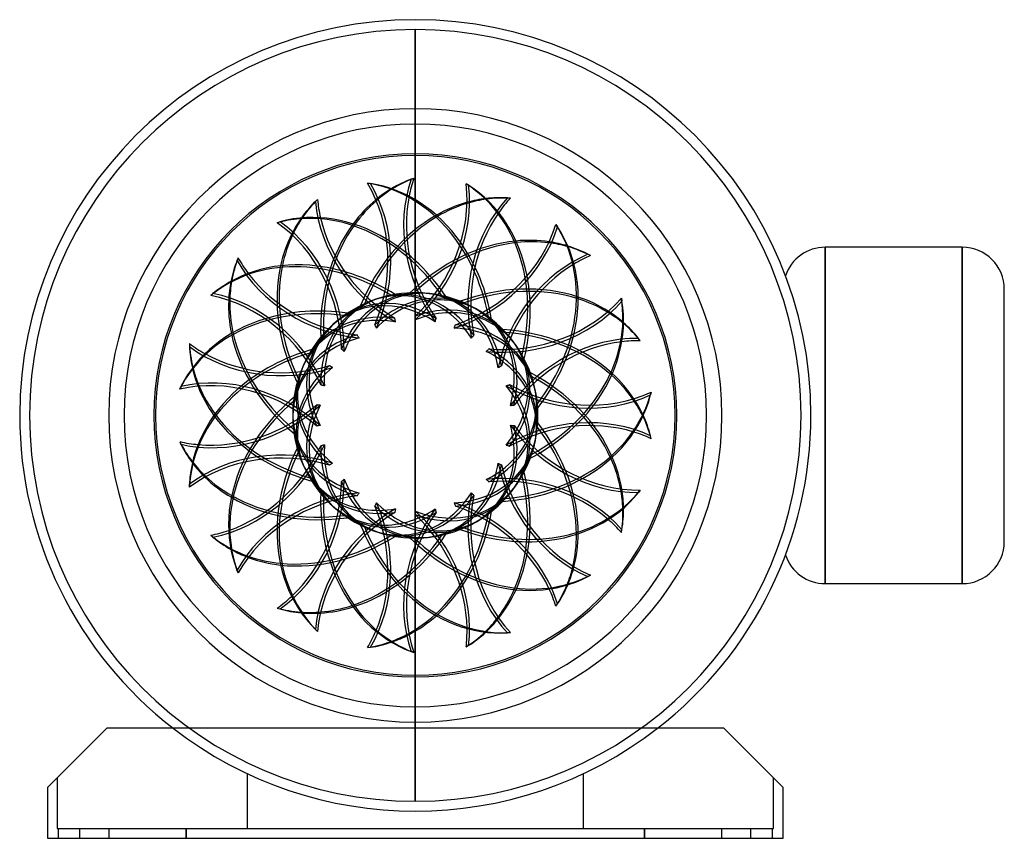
# Model space of a CAD drawing. Header units: millimetres. Extents: x -160 to 238, y -171 to 160.
import ezdxf

# ---------------------------------------------------------------- set-up
doc = ezdxf.new("R2010")
doc.units = ezdxf.units.MM
doc.layers.add('HIDDEN', color=7, linetype='Continuous')
doc.layers.add('THICK', color=7, linetype='Continuous')

msp = doc.modelspace()

# ---------------------------------------------------------------- linework, layer by layer
at = {"layer": 'HIDDEN'}
for p, q in [((0, 105.04), (0, 156)), ((0, 156), (0, 105.04)), ((0, 0), (0, 87.21)), ((0, 87.21), (0, 0)), ((165.8, 68), (165.8, -68)), ((165.8, 68), (165.8, 68)), ((221.2, 68), (221.2, -68)), ((221.2, 68), (221.2, 68)), ((149.7, 56.47), (149.7, 56.47)), ((238.2, 51), (238.2, 51)), ((-8.23, 39.03), (-8.25, 39.26)), ((-8.2, 38.79), (-8.23, 39.03)), ((-8.17, 38.55), (-8.2, 38.79)), ((-8.12, 38.31), (-8.17, 38.55)), ((-8.07, 38.07), (-8.12, 38.31)), ((-8.01, 37.83), (-8.07, 38.07)), ((8.07, 37.81), (8.11, 38.06)), ((8.11, 38.06), (8.16, 38.3)), ((8.16, 38.3), (8.22, 38.54)), ((8.22, 38.54), (8.28, 38.77)), ((8.28, 38.77), (8.36, 39)), ((8.36, 39), (8.43, 39.23)), ((-23.39, 32.3), (-23.51, 32.51)), ((-23.27, 32.1), (-23.39, 32.3)), ((-23.14, 31.89), (-23.27, 32.1)), ((-23, 31.69), (-23.14, 31.89)), ((23.03, 31.67), (23.18, 31.86)), ((23.18, 31.86), (23.34, 32.05)), ((23.34, 32.05), (23.5, 32.23)), ((23.5, 32.23), (23.66, 32.4)), ((-22.85, 31.49), (-23, 31.69)), ((-22.7, 31.3), (-22.85, 31.49)), ((22.75, 31.26), (22.89, 31.47)), ((22.89, 31.47), (23.03, 31.67)), ((-34.51, 20), (-34.7, 20.14)), ((-34.31, 19.86), (-34.51, 20)), ((34.57, 19.89), (34.79, 19.98)), ((-34.11, 19.73), (-34.31, 19.86)), ((-33.9, 19.6), (-34.11, 19.73)), ((-33.69, 19.48), (-33.9, 19.6)), ((-33.47, 19.36), (-33.69, 19.48)), ((33.5, 19.3), (33.71, 19.44)), ((33.71, 19.44), (33.92, 19.56)), ((33.92, 19.56), (34.14, 19.68)), ((34.14, 19.68), (34.35, 19.79)), ((34.35, 19.79), (34.57, 19.89)), ((-39.66, 4.23), (-39.89, 4.29)), ((-39.42, 4.19), (-39.66, 4.23)), ((-39.18, 4.15), (-39.42, 4.19)), ((-38.94, 4.11), (-39.18, 4.15)), ((-38.7, 4.09), (-38.94, 4.11)), ((-38.45, 4.07), (-38.7, 4.09)), ((38.46, 4.01), (38.7, 4.04)), ((38.7, 4.04), (38.95, 4.07)), ((38.95, 4.07), (39.19, 4.09)), ((39.19, 4.09), (39.43, 4.1)), ((39.43, 4.1), (39.67, 4.11)), ((39.67, 4.11), (39.91, 4.1)), ((0, -75.16), (0, 0)), ((0, 0), (0, -75.16)), ((-36.78, -11.92), (-37.02, -12)), ((-37.95, -12.26), (-38.19, -12.31)), ((-37.72, -12.21), (-37.95, -12.26)), ((-37.48, -12.15), (-37.72, -12.21)), ((-37.25, -12.08), (-37.48, -12.15)), ((-37.02, -12), (-37.25, -12.08)), ((36.76, -11.98), (37, -12.05)), ((37, -12.05), (37.24, -12.12)), ((37.24, -12.12), (37.47, -12.2)), ((37.47, -12.2), (37.69, -12.29)), ((37.69, -12.29), (37.91, -12.39)), ((37.91, -12.39), (38.13, -12.49)), ((-29.68, -26.64), (-29.88, -26.78)), ((-29.49, -26.5), (-29.68, -26.64)), ((-29.3, -26.35), (-29.49, -26.5)), ((-29.12, -26.19), (-29.3, -26.35)), ((-28.93, -26.02), (-29.12, -26.19)), ((-28.76, -25.85), (-28.93, -26.02)), ((28.71, -25.9), (28.9, -26.06)), ((28.9, -26.06), (29.09, -26.22)), ((29.09, -26.22), (29.26, -26.39)), ((29.26, -26.39), (29.43, -26.56)), ((29.43, -26.56), (29.6, -26.74)), ((29.6, -26.74), (29.75, -26.92)), ((-15.95, -35.76), (-16.05, -35.98)), ((-15.85, -35.54), (-15.95, -35.76)), ((-15.76, -35.31), (-15.85, -35.54)), ((15.7, -35.34), (15.81, -35.56)), ((15.81, -35.56), (15.91, -35.78)), ((15.91, -35.78), (16, -36.01)), ((-16.28, -36.41), (-16.4, -36.61)), ((-16.16, -36.2), (-16.28, -36.41)), ((-16.05, -35.98), (-16.16, -36.2)), ((-0.04, -39.64), (-0.06, -39.88)), ((-0.03, -39.4), (-0.04, -39.64)), ((-0.03, -38.67), (-0.02, -38.91)), ((-0.02, -39.16), (-0.03, -39.4)), ((-0.02, -38.91), (-0.02, -39.16)), ((16, -36.01), (16.09, -36.23)), ((16.09, -36.23), (16.16, -36.46)), ((16.16, -36.46), (16.23, -36.69)), ((-0.06, -39.88), (-0.09, -40.12)), ((238.2, -51), (238.2, -51)), ((149.7, -56.47), (149.7, -56.47)), ((165.8, -68), (165.8, -68)), ((221.2, -68), (221.2, -68)), ((0, -156), (0, -105.04)), ((0, -105.04), (0, -156)), ((-124.8, -126.48), (-124.8, -126.48)), ((-124.8, -126.48), (-124.8, -126.48)), ((124.8, -126.48), (124.8, -126.48)), ((124.8, -126.48), (124.8, -126.48)), ((-144.8, -146.48), (-144.8, -146.48)), ((-144.8, -146.48), (-144.8, -167)), ((-68, -144.83), (-68, -144.83)), ((-68, -144.83), (-68, -144.83)), ((-68, -144.83), (-68, -167)), ((68, -144.83), (68, -144.83)), ((68, -144.83), (68, -144.83)), ((68, -167), (68, -144.83)), ((144.8, -146.48), (144.8, -146.48)), ((144.8, -167), (144.8, -146.48)), ((-148.8, -150.48), (-148.8, -150.48)), ((148.8, -150.48), (148.8, -150.48)), ((-144.8, -167), (144.8, -167)), ((-144.8, -167), (-144.8, -167)), ((-144.25, -171), (-144.25, -167)), ((-144.25, -171), (-144.25, -167)), ((-144.25, -171), (-144.25, -167)), ((-135.75, -167), (-135.75, -171)), ((-135.75, -167), (-135.75, -171)), ((-135.75, -167), (-135.75, -171)), ((-124, -167), (-124, -171)), ((-124, -167), (-124, -167)), ((-124, -167), (-124, -167)), ((-92.72, -167), (-92.72, -167.57)), ((-92.72, -167.57), (-92.72, -167)), ((-68, -167), (-68, -167)), ((-68, -167), (-68, -167)), ((68, -167), (68, -167)), ((68, -167), (68, -167)), ((92.72, -167.57), (92.72, -167)), ((92.72, -167), (92.72, -167.57)), ((124, -171), (124, -167)), ((124, -167), (124, -167)), ((124, -167), (124, -167)), ((135.75, -171), (135.75, -167)), ((135.75, -171), (135.75, -167)), ((135.75, -171), (135.75, -167)), ((144.25, -167), (144.25, -171)), ((144.25, -167), (144.25, -171)), ((144.25, -167), (144.25, -171)), ((144.8, -167), (144.8, -167)), ((-148.8, -171), (-148.8, -171)), ((-124, -171), (-124, -171)), ((-124, -171), (-124, -171)), ((-92.72, -167.57), (-92.72, -168.14)), ((-92.72, -168.14), (-92.72, -167.57)), ((-92.72, -168.14), (-92.72, -168.71)), ((-92.72, -168.71), (-92.72, -168.14)), ((-92.72, -168.71), (-92.72, -169.29)), ((-92.72, -169.29), (-92.72, -168.71)), ((-92.72, -169.29), (-92.72, -169.86)), ((-92.72, -169.86), (-92.72, -169.29)), ((-92.72, -169.86), (-92.72, -170.43)), ((-92.72, -170.43), (-92.72, -169.86)), ((-92.72, -170.43), (-92.72, -171)), ((-92.72, -171), (-92.72, -170.43)), ((92.72, -168.14), (92.72, -167.57)), ((92.72, -167.57), (92.72, -168.14)), ((92.72, -168.71), (92.72, -168.14)), ((92.72, -168.14), (92.72, -168.71)), ((92.72, -169.29), (92.72, -168.71)), ((92.72, -168.71), (92.72, -169.29)), ((92.72, -169.86), (92.72, -169.29)), ((92.72, -169.29), (92.72, -169.86)), ((92.72, -170.43), (92.72, -169.86)), ((92.72, -169.86), (92.72, -170.43)), ((92.72, -171), (92.72, -170.43)), ((92.72, -170.43), (92.72, -171)), ((124, -171), (124, -171)), ((124, -171), (124, -171)), ((148.8, -171), (148.8, -171))]:
    msp.add_line(p, q, dxfattribs=at)
for radius, start, end in [(156, 0, 180), (105.76, 90, 270), (105.76, 270, 90), (49.6, 84.2252, 103.8524), (49.6, 60.2252, 79.8524), (49.6, 108.2252, 127.8524), (49.6, 36.2252, 55.8524), (49.6, 132.2252, 151.8524), (49.6, 12.2252, 31.8524), (49.6, 156.2252, 175.8524), (49.6, 0, 7.8524), (156, 180, 0), (0.001, 180, 0), (0.001, 0, 180), (49.6, 348.2252, 0), (49.6, 180.2252, 199.8525), (49.6, 324.2252, 343.8524), (49.6, 204.2252, 223.8525), (49.6, 300.2252, 319.8524), (49.6, 228.2252, 247.8524), (49.6, 252.2252, 271.8524), (49.6, 276.2252, 295.8524), (160, 232.2322, 307.7677)]:
    msp.add_arc((0, 0), radius, start, end, dxfattribs=at)
for centre, major_axis, ratio, start_param, end_param in [((-29.32, 20.18), (7.78, 73.99), 0.809017, -1.217879, -0.037098), ((23.37, 25.47), (-22.99, 70.76), 0.809017, 0.182614, 0.309043), ((40.5, 70.15), (16.86, -51.89), 0.809017, -2.31976, -1.181021), ((-18.58, 30.36), (37.2, 64.43), 0.809017, -1.217879, -0.037098), ((24.49, 25.83), (22.99, -70.76), 0.809017, -2.943854, -2.812663), ((41.61, 70.51), (-16.86, 51.89), 0.809017, 0.96933, 1.936302), ((65.53, 47.61), (-5.7, -54.26), 0.809017, -2.31976, -1.181021), ((31.71, 13.76), (7.78, 73.99), 0.809017, 0.182614, 0.309043), ((-34.99, 6.5), (-22.99, 70.76), 0.809017, -1.217879, -0.037098), ((8.46, 80.55), (36.51, -40.55), 0.809017, -2.31976, -1.181021), ((32.88, 13.64), (-7.78, -73.99), 0.809017, -2.943854, -2.812663), ((10.99, 32.77), (-49.78, 55.29), 0.809017, 0.182614, 0.309043), ((11.86, 33.56), (49.78, -55.29), 0.809017, -2.943854, -2.812663), ((9.34, 81.34), (-36.51, 40.55), 0.809017, 0.96933, 1.936302), ((31.71, 13.76), (7.78, 73.99), 0.809017, 0.523599, 1.230431), ((32.88, 13.64), (-7.78, -73.99), 0.809017, -2.606681, -1.923714), ((66.7, 47.49), (5.7, 54.26), 0.809017, 0.96933, 1.936302), ((23.37, 25.47), (-22.99, 70.76), 0.809017, 0.523599, 1.230431), ((24.49, 25.83), (22.99, -70.76), 0.809017, -2.606681, -1.923714), ((-4.63, 35.29), (60.19, 43.73), 0.809017, -1.217879, -0.037098), ((-33.88, 6.87), (22.99, -70.76), 0.809017, 1.911162, 2.391197), ((34.56, -0.33), (37.2, 64.43), 0.809017, 0.523599, 1.230431), ((35.58, -0.91), (-37.2, -64.43), 0.809017, -2.606681, -1.923714), ((-28.15, 20.05), (-7.78, -73.99), 0.809017, 1.911162, 2.391197), ((35.58, -0.91), (-37.2, -64.43), 0.809017, -2.943854, -2.812663), ((34.56, -0.33), (37.2, 64.43), 0.809017, 0.182614, 0.309043), ((-34.61, -8.29), (-49.78, 55.29), 0.809017, -1.217879, -0.037098), ((79.23, 16.84), (-27.28, -47.25), 0.809017, -2.31976, -1.181021), ((-25.03, 77.03), (49.84, -22.19), 0.809017, -2.31976, -1.181021), ((10.99, 32.77), (-49.78, 55.29), 0.809017, 0.523599, 1.230431), ((11.86, 33.56), (49.78, -55.29), 0.809017, -2.606681, -1.923714), ((-33.74, -7.5), (49.78, -55.29), 0.809017, 1.911162, 2.391197), ((80.24, 16.26), (27.28, 47.25), 0.809017, 0.96933, 1.936302), ((-24.55, 78.11), (-49.84, 22.19), 0.809017, 0.96933, 1.936302), ((-17.56, 29.77), (-37.2, -64.43), 0.809017, 1.911162, 2.391197), ((-3.29, 34.41), (-67.97, 30.26), 0.809017, 0.182614, 0.309043), ((-2.81, 35.48), (67.97, -30.26), 0.809017, -2.943854, -2.812663), ((-8.04, 0.85), (4.98, 47.39), 0.809017, -0.79217, 0.408491), ((-6.87, 0.72), (-5.04, -47.92), 0.809017, 2.374724, 3.483952), ((31.44, -14.36), (60.19, 43.73), 0.809017, 0.523599, 1.230431), ((-6.57, -2.13), (14.89, -45.83), 0.809017, 2.374724, 3.483952), ((6.01, 5.41), (31.89, -35.41), 0.809017, 2.733102, 3.326137), ((6.57, 2.13), (-14.89, 45.83), 0.809017, -0.34236, 0.766868), ((6.87, -0.72), (5.04, 47.92), 0.809017, -0.34236, 0.766868), ((0, 0), (33.19, -36.86), 1, 2.650325, 2.726644), ((7.69, 2.5), (14.73, -45.32), 0.809017, 2.733102, 3.326137), ((-7, 4.04), (23.83, 41.27), 0.809017, -0.79217, 0.408491), ((0, 0), (47.17, 15.33), 1, 1.079529, 1.155848), ((-5.98, 3.45), (-24.09, -41.73), 0.809017, 2.374724, 3.483952), ((32.13, -15.31), (-60.19, -43.73), 0.809017, -2.606681, -1.923714), ((-28.25, -21.65), (-67.97, 30.26), 0.809017, -1.217879, -0.037098), ((5.13, 4.62), (-32.24, 35.81), 0.809017, -0.34236, 0.766868), ((-7.69, -2.5), (-14.73, 45.32), 0.809017, -0.79217, 0.408491), ((5.98, -3.45), (24.09, 41.73), 0.809017, -0.34236, 0.766868), ((8.04, -0.85), (-4.98, -47.39), 0.809017, 2.733102, 3.326137), ((-4.75, 6.54), (38.55, 28.01), 0.809017, -0.79217, 0.408491), ((10.13, 34.12), (72.77, 15.47), 0.809017, -1.217879, -0.037098), ((-27.77, -20.58), (67.97, -30.26), 0.809017, 1.911162, 2.391197), ((-6.01, -5.41), (-31.89, 35.41), 0.809017, -0.79217, 0.408491), ((-5.13, -4.62), (32.24, -35.81), 0.809017, 2.374724, 3.483952), ((7, -4.04), (-23.83, -41.27), 0.809017, 2.733102, 3.326137), ((0, 0), (49.33, -5.18), 1, 1.079529, 1.155848), ((-4.06, 5.59), (-38.98, -28.32), 0.809017, 2.374724, 3.483952), ((32.13, -15.31), (-60.19, -43.73), 0.809017, -2.943854, -2.812663), ((31.44, -14.36), (60.19, 43.73), 0.809017, 0.182614, 0.309043), ((2.81, 6.31), (-44.02, 19.6), 0.809017, -0.34236, 0.766868), ((3.29, 7.39), (43.54, -19.38), 0.809017, 2.733102, 3.326137), ((0, 0), (20.17, 45.31), 1, 1.079529, 1.155848), ((4.06, -5.59), (38.98, 28.32), 0.809017, -0.34236, 0.766868), ((-3.29, 34.41), (-67.97, 30.26), 0.809017, 0.523599, 1.230431), ((-2.81, 35.48), (67.97, -30.26), 0.809017, -2.606681, -1.923714), ((-2.81, -6.31), (44.02, -19.6), 0.809017, 2.374724, 3.483952), ((22.89, -25.9), (72.77, 15.47), 0.809017, 0.523599, 1.230431), ((23.13, -27.05), (-72.77, -15.47), 0.809017, -2.606681, -1.923714), ((-1.68, 7.91), (46.61, 9.91), 0.809017, -0.461142, 0.408491), ((-3.94, 34.34), (-60.19, -43.73), 0.809017, 1.911162, 2.391197), ((-3.29, -7.39), (-43.54, 19.38), 0.809017, -0.79217, 0.408491), ((79.23, -16.84), (-44.14, -32.07), 0.809017, -2.31976, -1.181021), ((79.92, -17.79), (44.14, 32.07), 0.809017, 0.96933, 1.936302), ((0, 0), (42.95, -24.8), 1, 1.079529, 1.155848), ((-1.44, 6.76), (-47.13, -10.02), 0.809017, 2.712422, 3.483952), ((-54.2, 60.19), (54.56, 0), 0.809017, -2.31976, -1.181021), ((-17, -31.27), (-74.4, 0), 0.809017, -1.217879, -0.037098), ((-54.2, 61.37), (-54.56, 0), 0.809017, 0.96933, 1.936302), ((-17, -30.1), (74.4, 0), 0.809017, 1.911162, 2.391197), ((1.44, -6.76), (47.13, 10.02), 0.809017, -0.084684, 0.766868), ((4.75, -6.54), (-38.55, -28.01), 0.809017, 2.733102, 3.326137), ((0, -6.91), (48.19, 0), 0.809017, 2.374724, 3.483952), ((0, 6.91), (-48.19, 0), 0.809017, -0.34236, 0.766868), ((0, 8.08), (47.66, 0), 0.809017, 2.733102, 3.326137), ((0, 0), (-49.6, 0), 1, -0.491267, -0.414949), ((-17, 30.1), (-74.4, 0), 0.809017, 0.182614, 0.309043), ((-17, 31.27), (74.4, 0), 0.809017, -2.943854, -2.812663), ((0, -8.08), (-47.66, 0), 0.809017, -0.79217, 0.408491), ((10.37, -32.97), (72.77, -15.47), 0.809017, 0.523599, 1.230431), ((-1.44, -6.76), (47.13, -10.02), 0.809017, 0.429171, 0.766868), ((10.13, -34.12), (-72.77, 15.47), 0.809017, -2.606681, -1.923714), ((1.68, 7.91), (46.61, -9.91), 0.809017, 0.052713, 0.408491), ((23.13, 27.05), (72.77, -15.47), 0.809017, -1.217879, -0.037098), ((1.68, -7.91), (-46.61, -9.91), 0.809017, 3.088879, 3.326137), ((0, 0), (29.15, -40.13), 1, 1.079529, 1.155848), ((1.44, 6.76), (-47.13, 10.02), 0.809017, -3.056908, -2.799233), ((-74, 32.94), (49.84, 22.19), 0.809017, -2.31976, -1.181021), ((-74.47, 34.02), (-49.84, -22.19), 0.809017, 0.96933, 1.936302), ((-2.81, -35.48), (-67.97, -30.26), 0.809017, -1.217879, -0.037098), ((-3.29, -34.41), (67.97, 30.26), 0.809017, 1.911162, 2.391197), ((2.81, -6.31), (44.02, 19.6), 0.809017, 2.374724, 3.483952), ((3.29, -7.39), (-43.54, -19.38), 0.809017, -0.79217, 0.408491), ((10.37, 32.97), (-72.77, -15.47), 0.809017, 1.911162, 2.391197), ((23.13, -27.05), (-72.77, -15.47), 0.809017, -2.943854, -2.812663), ((22.89, -25.9), (72.77, 15.47), 0.809017, 0.182614, 0.309043), ((-17, 30.1), (-74.4, 0), 0.809017, 0.523599, 1.230431), ((-17, 31.27), (74.4, 0), 0.809017, -2.606681, -1.923714), ((-3.29, 7.39), (43.54, 19.38), 0.809017, 2.733102, 3.326137), ((0, 0), (20.17, -45.31), 1, -2.062064, -1.989675), ((0, 0), (0, -0.001), 1, 1.570796, 4.712389), ((1.44, 6.76), (-47.13, 10.02), 0.809017, 2.374724, 3.226277), ((-1.68, 7.91), (46.61, 9.91), 0.809017, -0.79217, -0.461142), ((-1.44, 6.76), (-47.13, -10.02), 0.809017, 2.374724, 2.712422), ((-1.44, -6.76), (47.13, -10.02), 0.809017, -0.34236, 0.429171), ((1.68, -7.91), (-46.61, -9.91), 0.809017, 2.733102, 3.088879), ((0, 0), (20.17, -45.31), 1, -1.989675, -1.985745), ((-2.81, 6.31), (-44.02, -19.6), 0.809017, -0.34236, 0.766868), ((0, 0), (0, 0.001), 1, 1.570796, 4.712389), ((1.68, 7.91), (46.61, -9.91), 0.809017, -0.79217, 0.052713), ((65.53, -47.61), (-53.37, -11.34), 0.809017, -2.31976, -1.181021), ((65.77, -48.76), (53.37, 11.34), 0.809017, 0.96933, 1.936302), ((1.44, -6.76), (47.13, 10.02), 0.809017, -0.34236, -0.084684), ((-3.94, -34.34), (60.19, -43.73), 0.809017, 0.523599, 1.230431), ((4.75, 6.54), (38.55, -28.01), 0.809017, -0.79217, 0.408491), ((-4.06, -5.59), (38.98, -28.32), 0.809017, -0.34236, 0.766868), ((-4.63, -35.29), (-60.19, 43.73), 0.809017, -2.606681, -1.923714), ((-81, 0), (36.51, 40.55), 0.809017, -2.31976, -1.181021), ((6.01, -5.41), (-31.89, -35.41), 0.809017, -0.79217, 0.408491), ((4.06, 5.59), (-38.98, 28.32), 0.809017, 2.374724, 3.483952), ((-1.68, -7.91), (-46.61, 9.91), 0.809017, 2.733102, 3.326137), ((0, 0), (10.31, -48.52), 1, 1.079529, 1.155848), ((-81.87, 0.78), (-36.51, -40.55), 0.809017, 0.96933, 1.936302), ((11.86, -33.56), (-49.78, -55.29), 0.809017, -1.217879, -0.037098), ((10.99, -32.77), (49.78, 55.29), 0.809017, 1.911162, 2.391197), ((5.13, -4.62), (32.24, 35.81), 0.809017, 2.374724, 3.483952), ((-27.77, 20.58), (-67.97, -30.26), 0.809017, 0.182614, 0.309043), ((-28.25, 21.65), (67.97, 30.26), 0.809017, -2.943854, -2.812663), ((-6.01, 5.41), (31.89, 35.41), 0.809017, 2.733102, 3.326137), ((0, 0), (-33.19, -36.86), 1, -0.491267, -0.414949), ((-5.13, 4.62), (-32.24, -35.81), 0.809017, -0.34236, 0.766868), ((-5.98, -3.45), (24.09, -41.73), 0.809017, -0.34236, 0.766868), ((40.5, -70.14), (-53.37, 11.34), 0.809017, -2.31976, -1.181021), ((-17.56, -29.77), (37.2, -64.43), 0.809017, 0.523599, 1.230431), ((-73.99, -32.95), (16.86, 51.89), 0.809017, -2.31976, -1.181021), ((-75.11, -32.58), (-16.86, -51.89), 0.809017, 0.96933, 1.936302), ((6.57, -2.13), (14.89, 45.83), 0.809017, 2.374724, 3.483952), ((7.69, -2.5), (-14.73, -45.32), 0.809017, -0.79217, 0.408491), ((7, 4.04), (23.83, -41.27), 0.809017, -0.79217, 0.408491), ((40.26, -71.29), (53.37, -11.34), 0.809017, 0.96933, 1.936302), ((22.89, 25.9), (-72.77, 15.47), 0.809017, 1.911162, 2.391197), ((-18.58, -30.36), (-37.2, 64.43), 0.809017, -2.606681, -1.923714), ((23.37, -25.47), (22.99, 70.76), 0.809017, 1.911162, 2.391197), ((5.98, 3.45), (-24.09, 41.73), 0.809017, 2.374724, 3.483952), ((32.13, 15.31), (60.19, -43.73), 0.809017, -1.217879, -0.037098), ((-4.75, -6.54), (-38.55, 28.01), 0.809017, 2.733102, 3.326137), ((0, 0), (10.31, 48.52), 1, -2.062064, -1.985745), ((10.13, -34.12), (-72.77, 15.47), 0.809017, -2.943854, -2.812663), ((10.37, -32.97), (72.77, -15.47), 0.809017, 0.182614, 0.309043), ((-27.77, 20.58), (-67.97, -30.26), 0.809017, 0.523599, 1.230431), ((-28.25, 21.65), (67.97, 30.26), 0.809017, -2.606681, -1.923714), ((24.49, -25.83), (-22.99, -70.76), 0.809017, -1.217879, -0.037098), ((-7.69, 2.5), (14.73, 45.32), 0.809017, 2.733102, 3.326137), ((0, 0), (47.17, -15.33), 1, -2.062064, -1.985745), ((-54.2, -60.19), (-5.7, 54.26), 0.809017, -2.31976, -1.181021), ((8.04, 0.85), (4.98, -47.39), 0.809017, -0.79217, 0.408491), ((-6.87, -0.72), (5.04, -47.92), 0.809017, -0.34236, 0.766868), ((8.47, -80.55), (-44.14, 32.07), 0.809017, -2.31976, -1.181021), ((-6.57, 2.13), (-14.89, -45.83), 0.809017, -0.34236, 0.766868), ((6.87, 0.72), (-5.04, 47.92), 0.809017, 2.374724, 3.483952), ((-55.36, -60.32), (5.7, -54.26), 0.809017, 0.96933, 1.936302), ((-25.03, -77.03), (-27.28, 47.25), 0.809017, -2.31976, -1.181021), ((-28.15, -20.05), (7.78, -73.99), 0.809017, 0.523599, 1.230431), ((7.78, -81.5), (44.14, -32.07), 0.809017, 0.96933, 1.936302), ((-26.04, -77.62), (27.28, -47.25), 0.809017, 0.96933, 1.936302), ((-7, -4.04), (-23.83, 41.27), 0.809017, 2.733102, 3.326137), ((-29.32, -20.18), (-7.78, 73.99), 0.809017, -2.606681, -1.923714), ((0, 0), (29.15, 40.13), 1, -2.062064, -1.985745), ((31.71, -13.76), (-7.78, 73.99), 0.809017, 1.911162, 2.391197), ((32.88, -13.64), (7.78, -73.99), 0.809017, -1.217879, -0.037098), ((-8.04, -0.85), (-4.98, 47.39), 0.809017, 2.733102, 3.326137), ((0, 0), (49.33, 5.18), 1, -2.062064, -1.985745), ((31.44, 14.36), (-60.19, 43.73), 0.809017, 1.911162, 2.391197), ((-34.61, 8.29), (49.78, 55.29), 0.809017, -2.606681, -1.923714), ((-33.74, 7.5), (-49.78, -55.29), 0.809017, 0.523599, 1.230431), ((-34.99, -6.5), (22.99, 70.76), 0.809017, -2.606681, -1.923714), ((-33.88, -6.87), (-22.99, -70.76), 0.809017, 0.523599, 1.230431), ((34.56, 0.33), (-37.2, 64.43), 0.809017, 1.911162, 2.391197), ((35.58, 0.91), (37.2, -64.43), 0.809017, -1.217879, -0.037098), ((0, 0), (42.95, 24.8), 1, -2.062064, -1.985745), ((-34.61, 8.29), (49.78, 55.29), 0.809017, -2.943854, -2.812663), ((-33.74, 7.5), (-49.78, -55.29), 0.809017, 0.182614, 0.309043), ((-4.63, -35.29), (-60.19, 43.73), 0.809017, -2.943854, -2.812663), ((-3.94, -34.34), (60.19, -43.73), 0.809017, 0.182614, 0.309043), ((-34.99, -6.5), (22.99, 70.76), 0.809017, -2.943854, -2.812663), ((-33.88, -6.87), (-22.99, -70.76), 0.809017, 0.182614, 0.309043), ((-18.58, -30.36), (-37.2, 64.43), 0.809017, -2.943854, -2.812663), ((-17.56, -29.77), (37.2, -64.43), 0.809017, 0.182614, 0.309043), ((-29.32, -20.18), (-7.78, 73.99), 0.809017, -2.943854, -2.812663), ((-28.15, -20.05), (7.78, -73.99), 0.809017, 0.182614, 0.309043)]:
    msp.add_ellipse(centre, major_axis=major_axis, ratio=ratio, start_param=start_param, end_param=end_param, dxfattribs=at)
at = {"layer": 'THICK'}
for p, q in [((0, 87.21), (0, 105.04)), ((0, 105.04), (0, 87.21)), ((-0.61, 95.85), (-1.73, 95.49)), ((-19.33, 93.88), (-18.16, 93.76)), ((20.53, 93.63), (21.54, 93.04)), ((38.43, 87.81), (37.26, 87.94)), ((-39.54, 87.32), (-40.42, 86.53)), ((-55.85, 77.9), (-54.73, 78.27)), ((56.83, 77.19), (57.53, 76.24)), ((165.8, -68), (165.8, 68)), ((221.2, 68), (165.8, 68)), ((221.2, -68), (221.2, 68)), ((70.82, 64.59), (69.8, 65.18)), ((-71.64, 63.68), (-72.12, 62.61)), ((-82.7, 48.45), (-81.83, 49.24)), ((238.2, -51), (238.2, 51)), ((83.32, 47.4), (83.56, 46.25)), ((-0.06, 39.88), (-0.09, 40.12)), ((-0.04, 39.64), (-0.06, 39.88)), ((-16.28, 36.41), (-16.4, 36.61)), ((-16.16, 36.2), (-16.28, 36.41)), ((-16.05, 35.98), (-16.16, 36.2)), ((-15.95, 35.76), (-16.05, 35.98)), ((-0.03, 39.4), (-0.04, 39.64)), ((-0.02, 39.16), (-0.03, 39.4)), ((-0.03, 38.67), (-0.02, 38.91)), ((-0.02, 38.91), (-0.02, 39.16)), ((15.91, 35.78), (16, 36.01)), ((16, 36.01), (16.09, 36.23)), ((16.09, 36.23), (16.16, 36.46)), ((16.16, 36.46), (16.23, 36.69)), ((-15.85, 35.54), (-15.95, 35.76)), ((-15.76, 35.31), (-15.85, 35.54)), ((15.7, 35.34), (15.81, 35.56)), ((15.81, 35.56), (15.91, 35.78)), ((-91.35, 29.04), (-91.35, 27.86)), ((90.97, 30.2), (90.28, 31.15)), ((-29.68, 26.64), (-29.88, 26.78)), ((-29.49, 26.5), (-29.68, 26.64)), ((-29.3, 26.35), (-29.49, 26.5)), ((-29.12, 26.19), (-29.3, 26.35)), ((-28.93, 26.02), (-29.12, 26.19)), ((-28.76, 25.85), (-28.93, 26.02)), ((28.71, 25.9), (28.9, 26.06)), ((28.9, 26.06), (29.09, 26.22)), ((29.09, 26.22), (29.26, 26.39)), ((29.26, 26.39), (29.43, 26.56)), ((29.43, 26.56), (29.6, 26.74)), ((29.6, 26.74), (29.75, 26.92)), ((-37.95, 12.26), (-38.19, 12.31)), ((-37.72, 12.21), (-37.95, 12.26)), ((-37.48, 12.15), (-37.72, 12.21)), ((-37.25, 12.08), (-37.48, 12.15)), ((-37.02, 12), (-37.25, 12.08)), ((-36.78, 11.92), (-37.02, 12)), ((36.76, 11.98), (37, 12.05)), ((37, 12.05), (37.24, 12.12)), ((37.24, 12.12), (37.47, 12.2)), ((37.47, 12.2), (37.69, 12.29)), ((37.69, 12.29), (37.91, 12.39)), ((37.91, 12.39), (38.13, 12.49)), ((-95.26, 10.63), (-94.78, 11.7)), ((95.39, 9.41), (95.15, 8.26)), ((-39.66, -4.23), (-39.89, -4.29)), ((-39.42, -4.19), (-39.66, -4.23)), ((-39.18, -4.15), (-39.42, -4.19)), ((-38.94, -4.11), (-39.18, -4.15)), ((-38.7, -4.09), (-38.94, -4.11)), ((-38.45, -4.07), (-38.7, -4.09)), ((38.46, -4.01), (38.7, -4.04)), ((38.7, -4.04), (38.95, -4.07)), ((38.95, -4.07), (39.19, -4.09)), ((39.19, -4.09), (39.43, -4.1)), ((39.43, -4.1), (39.67, -4.11)), ((39.67, -4.11), (39.91, -4.1)), ((-95.26, -10.63), (-94.78, -11.7)), ((95.39, -9.41), (95.15, -8.26)), ((-34.31, -19.86), (-34.51, -20)), ((-34.11, -19.73), (-34.31, -19.86)), ((-33.9, -19.6), (-34.11, -19.73)), ((-33.69, -19.48), (-33.9, -19.6)), ((-33.47, -19.36), (-33.69, -19.48)), ((33.5, -19.3), (33.71, -19.44)), ((33.71, -19.44), (33.92, -19.56)), ((33.92, -19.56), (34.14, -19.68)), ((34.14, -19.68), (34.35, -19.79)), ((34.35, -19.79), (34.57, -19.89)), ((34.57, -19.89), (34.79, -19.98)), ((-34.51, -20), (-34.7, -20.14)), ((-91.35, -29.04), (-91.35, -27.86)), ((-23, -31.69), (-23.14, -31.89)), ((-22.85, -31.49), (-23, -31.69)), ((-22.7, -31.3), (-22.85, -31.49)), ((22.75, -31.26), (22.89, -31.47)), ((22.89, -31.47), (23.03, -31.67)), ((23.03, -31.67), (23.18, -31.86)), ((90.97, -30.2), (90.28, -31.15)), ((-23.39, -32.3), (-23.51, -32.51)), ((-23.27, -32.1), (-23.39, -32.3)), ((-23.14, -31.89), (-23.27, -32.1)), ((23.18, -31.86), (23.34, -32.05)), ((23.34, -32.05), (23.5, -32.23)), ((23.5, -32.23), (23.66, -32.4)), ((-8.23, -39.03), (-8.25, -39.26)), ((-8.2, -38.79), (-8.23, -39.03)), ((-8.17, -38.55), (-8.2, -38.79)), ((-8.12, -38.31), (-8.17, -38.55)), ((-8.07, -38.07), (-8.12, -38.31)), ((-8.01, -37.83), (-8.07, -38.07)), ((8.07, -37.81), (8.11, -38.06)), ((8.11, -38.06), (8.16, -38.3)), ((8.16, -38.3), (8.22, -38.54)), ((8.22, -38.54), (8.28, -38.77)), ((8.28, -38.77), (8.36, -39)), ((8.36, -39), (8.43, -39.23)), ((83.32, -47.4), (83.56, -46.25)), ((-82.7, -48.45), (-81.83, -49.24)), ((-71.64, -63.68), (-72.12, -62.61)), ((70.82, -64.59), (69.8, -65.18)), ((165.8, -68), (221.2, -68)), ((0, -105.04), (0, -75.16)), ((0, -75.16), (0, -105.04)), ((-55.85, -77.9), (-54.73, -78.27)), ((56.83, -77.19), (57.53, -76.24)), ((-39.54, -87.32), (-40.42, -86.53)), ((38.43, -87.81), (37.26, -87.94)), ((-19.33, -93.88), (-18.16, -93.76)), ((-0.61, -95.85), (-1.73, -95.49)), ((20.53, -93.63), (21.54, -93.04)), ((-124.8, -126.48), (-148.8, -150.48)), ((124.8, -126.48), (-124.8, -126.48)), ((148.8, -150.48), (124.8, -126.48)), ((-148.8, -150.48), (-148.8, -171)), ((148.8, -171), (148.8, -150.48)), ((-148.8, -171), (148.8, -171))]:
    msp.add_line(p, q, dxfattribs=at)
for radius, start, end in [(160, 0, 180), (124, 0, 180), (117.8, 90, 270), (117.8, 270, 90), (105.04, 90, 270), (105.04, 270, 90), (124, 180, 0), (160, 307.7677, 0), (160, 180, 232.2322)]:
    msp.add_arc((0, 0), radius, start, end, dxfattribs=at)
for centre, major_axis, ratio, start_param, end_param in [((24.49, 25.83), (22.99, -70.76), 0.809017, -3.104494, -2.943854), ((41.61, 70.51), (-16.86, 51.89), 0.809017, 0.821833, 0.96933), ((-55.36, 60.32), (-5.7, -54.26), 0.809017, 1.205291, 2.31976), ((-54.2, 60.19), (5.7, 54.26), 0.809017, -1.960571, -0.821833), ((-28.15, 20.05), (-7.78, -73.99), 0.809017, 2.391197, 3.104494), ((23.37, 25.47), (-22.99, 70.76), 0.809017, 0.037098, 0.182614), ((-26.04, 77.62), (-27.28, -47.25), 0.809017, 1.205291, 2.31976), ((-25.03, 77.03), (27.28, 47.25), 0.809017, -1.960571, -0.821833), ((-17.56, 29.77), (-37.2, -64.43), 0.809017, 2.391197, 3.104494), ((31.71, 13.76), (7.78, 73.99), 0.809017, 0.037098, 0.182614), ((32.88, 13.64), (-7.78, -73.99), 0.809017, -3.104494, -2.943854), ((66.7, 47.49), (5.7, 54.26), 0.809017, 0.821833, 0.96933), ((10.99, 32.77), (-49.78, 55.29), 0.809017, 0.037098, 0.182614), ((11.86, 33.56), (49.78, -55.29), 0.809017, -3.104494, -2.943854), ((9.34, 81.34), (-36.51, 40.55), 0.809017, 0.821833, 0.96933), ((23.37, 25.47), (-22.99, 70.76), 0.809017, 0.309043, 0.523599), ((24.49, 25.83), (22.99, -70.76), 0.809017, -2.812663, -2.606681), ((31.71, 13.76), (7.78, 73.99), 0.809017, 0.309043, 0.523599), ((32.88, 13.64), (-7.78, -73.99), 0.809017, -2.812663, -2.606681), ((-33.88, 6.87), (22.99, -70.76), 0.809017, 2.391197, 3.104494), ((-75.11, 32.58), (16.86, -51.89), 0.809017, 1.205291, 2.31976), ((-73.99, 32.95), (-16.86, 51.89), 0.809017, -1.960571, -0.821833), ((8.47, 80.55), (44.14, 32.07), 0.809017, -1.960571, -0.821833), ((7.78, 81.5), (-44.14, -32.07), 0.809017, 1.205291, 2.31976), ((-3.94, 34.34), (-60.19, -43.73), 0.809017, 2.391197, 3.104494), ((10.99, 32.77), (-49.78, 55.29), 0.809017, 0.309043, 0.523599), ((11.86, 33.56), (49.78, -55.29), 0.809017, -2.812663, -2.606681), ((34.56, -0.33), (37.2, 64.43), 0.809017, 0.309043, 0.523599), ((35.58, -0.91), (-37.2, -64.43), 0.809017, -2.812663, -2.606681), ((34.56, -0.33), (37.2, 64.43), 0.809017, 0.037098, 0.182614), ((35.58, -0.91), (-37.2, -64.43), 0.809017, -3.104494, -2.943854), ((165.8, 51), (0, 17), 1, 0, 1.243252), ((221.2, 51), (0, 17), 1, -1.570796, 0), ((80.24, 16.26), (27.28, 47.25), 0.809017, 0.821833, 0.96933), ((-33.74, -7.5), (49.78, -55.29), 0.809017, 2.391197, 3.104494), ((-3.29, 34.41), (-67.97, 30.26), 0.809017, 0.037098, 0.182614), ((-2.81, 35.48), (67.97, -30.26), 0.809017, -3.104494, -2.943854), ((-24.55, 78.11), (-49.84, 22.19), 0.809017, 0.821833, 0.96933), ((-81.87, -0.78), (36.51, -40.55), 0.809017, 1.205291, 2.31976), ((-81, 0), (-36.51, 40.55), 0.809017, -1.960571, -0.821833), ((31.44, -14.36), (60.19, 43.73), 0.809017, 0.309043, 0.523599), ((-3.29, 34.41), (-67.97, 30.26), 0.809017, 0.309043, 0.523599), ((-2.81, 35.48), (67.97, -30.26), 0.809017, -2.812663, -2.606681), ((7.69, 2.5), (14.73, -45.32), 0.809017, -2.957048, -2.349423), ((8.04, -0.85), (-4.98, -47.39), 0.809017, -2.957048, -2.349423), ((40.5, 70.14), (53.37, 11.34), 0.809017, -1.960571, -0.821833), ((40.26, 71.29), (-53.37, -11.34), 0.809017, 1.205291, 2.31976), ((32.13, -15.31), (-60.19, -43.73), 0.809017, -2.812663, -2.606681), ((10.37, 32.97), (-72.77, -15.47), 0.809017, 2.391197, 3.104494), ((7, -4.04), (-23.83, -41.27), 0.809017, -2.957048, -2.349423), ((-27.77, -20.58), (67.97, -30.26), 0.809017, 2.391197, 3.104494), ((32.13, -15.31), (-60.19, -43.73), 0.809017, -3.104494, -2.943854), ((31.44, -14.36), (60.19, 43.73), 0.809017, 0.037098, 0.182614), ((6.01, 5.41), (31.89, -35.41), 0.809017, -2.957048, -2.349423), ((4.75, -6.54), (-38.55, -28.01), 0.809017, -2.957048, -2.349423), ((-17, 31.27), (74.4, 0), 0.809017, -3.104494, -2.943854), ((-54.2, 61.37), (-54.56, 0), 0.809017, 0.821833, 0.96933), ((79.92, -17.79), (44.14, 32.07), 0.809017, 0.821833, 0.96933), ((-17, 30.1), (-74.4, 0), 0.809017, 0.037098, 0.182614), ((1.68, -7.91), (-46.61, -9.91), 0.809017, -2.957048, -2.349423), ((3.29, 7.39), (43.54, -19.38), 0.809017, -2.957048, -2.349423), ((-74, -32.94), (-49.84, 22.19), 0.809017, -1.960571, -0.821833), ((23.13, -27.05), (-72.77, -15.47), 0.809017, -2.812663, -2.606681), ((22.89, -25.9), (72.77, 15.47), 0.809017, 0.309043, 0.523599), ((-74.47, -34.02), (49.84, -22.19), 0.809017, 1.205291, 2.31976), ((-1.68, -7.91), (-46.61, 9.91), 0.809017, -2.680451, -2.349423), ((65.53, 47.61), (53.37, -11.34), 0.809017, -1.960571, -0.821833), ((65.77, 48.76), (-53.37, 11.34), 0.809017, 1.205291, 2.31976), ((-17, -30.1), (74.4, 0), 0.809017, 2.391197, 3.104494), ((-17, 30.1), (-74.4, 0), 0.809017, 0.309043, 0.523599), ((-17, 31.27), (74.4, 0), 0.809017, -2.812663, -2.606681), ((22.89, 25.9), (-72.77, 15.47), 0.809017, 2.391197, 3.104494), ((0, 8.08), (47.66, 0), 0.809017, -2.957048, -2.349423), ((-1.68, -7.91), (-46.61, 9.91), 0.809017, -2.957048, -2.680451), ((23.13, -27.05), (-72.77, -15.47), 0.809017, -3.104494, -2.943854), ((22.89, -25.9), (72.77, 15.47), 0.809017, 0.037098, 0.182614), ((-4.75, -6.54), (-38.55, 28.01), 0.809017, -2.957048, -2.349423), ((79.23, 16.84), (44.14, -32.07), 0.809017, -1.960571, -0.821833), ((79.92, 17.79), (-44.14, 32.07), 0.809017, 1.205291, 2.31976), ((65.77, -48.76), (53.37, 11.34), 0.809017, 0.821833, 0.96933), ((-28.25, 21.65), (67.97, 30.26), 0.809017, -3.104494, -2.943854), ((-74.47, 34.02), (-49.84, -22.19), 0.809017, 0.821833, 0.96933), ((-27.77, 20.58), (-67.97, -30.26), 0.809017, 0.037098, 0.182614), ((-54.2, -60.19), (-54.56, 0), 0.809017, -1.960571, -0.821833), ((-54.2, -61.37), (54.56, 0), 0.809017, 1.205291, 2.31976), ((-3.29, -34.41), (67.97, 30.26), 0.809017, 2.391197, 3.104494), ((-3.29, 7.39), (43.54, 19.38), 0.809017, -2.957048, -2.349423), ((-7, -4.04), (-23.83, 41.27), 0.809017, -2.957048, -2.349423), ((79.23, -16.84), (27.28, -47.25), 0.809017, -1.960571, -0.821833), ((10.13, -34.12), (-72.77, 15.47), 0.809017, -2.812663, -2.606681), ((10.37, -32.97), (72.77, -15.47), 0.809017, 0.309043, 0.523599), ((80.24, -16.26), (-27.28, 47.25), 0.809017, 1.205291, 2.31976), ((-27.77, 20.58), (-67.97, -30.26), 0.809017, 0.309043, 0.523599), ((-28.25, 21.65), (67.97, 30.26), 0.809017, -2.812663, -2.606681), ((-25.03, -77.03), (-49.84, -22.19), 0.809017, -1.960571, -0.821833), ((-8.04, -0.85), (-4.98, 47.39), 0.809017, -2.957048, -2.349423), ((65.53, -47.61), (5.7, -54.26), 0.809017, -1.960571, -0.821833), ((31.44, 14.36), (-60.19, 43.73), 0.809017, 2.391197, 3.104494), ((-24.55, -78.11), (49.84, 22.19), 0.809017, 1.205291, 2.31976), ((-6.01, 5.41), (31.89, 35.41), 0.809017, -2.957048, -2.349423), ((66.7, -47.49), (-5.7, 54.26), 0.809017, 1.205291, 2.31976), ((8.46, -80.55), (-36.51, -40.55), 0.809017, -1.960571, -0.821833), ((9.34, -81.34), (36.51, 40.55), 0.809017, 1.205291, 2.31976), ((-7.69, 2.5), (14.73, 45.32), 0.809017, -2.957048, -2.349423), ((40.5, -70.15), (-16.86, -51.89), 0.809017, -1.960571, -0.821833), ((41.61, -70.51), (16.86, 51.89), 0.809017, 1.205291, 2.31976), ((10.13, -34.12), (-72.77, 15.47), 0.809017, -3.104494, -2.943854), ((10.37, -32.97), (72.77, -15.47), 0.809017, 0.037098, 0.182614), ((40.26, -71.29), (53.37, -11.34), 0.809017, 0.821833, 0.96933), ((-81.87, 0.78), (-36.51, -40.55), 0.809017, 0.821833, 0.96933), ((10.99, -32.77), (49.78, 55.29), 0.809017, 2.391197, 3.104494), ((-34.61, 8.29), (49.78, 55.29), 0.809017, -3.104494, -2.943854), ((-33.74, 7.5), (-49.78, -55.29), 0.809017, 0.037098, 0.182614), ((-4.63, -35.29), (-60.19, 43.73), 0.809017, -2.812663, -2.606681), ((-3.94, -34.34), (60.19, -43.73), 0.809017, 0.309043, 0.523599), ((221.2, -51), (17, 0), 1, -1.570796, 0), ((-33.74, 7.5), (-49.78, -55.29), 0.809017, 0.309043, 0.523599), ((-34.61, 8.29), (49.78, 55.29), 0.809017, -2.812663, -2.606681), ((165.8, -51), (17, 0), 1, -2.814049, -1.570796), ((23.37, -25.47), (22.99, 70.76), 0.809017, 2.391197, 3.104494), ((34.56, 0.33), (-37.2, 64.43), 0.809017, 2.391197, 3.104494), ((-18.58, -30.36), (-37.2, 64.43), 0.809017, -2.812663, -2.606681), ((-17.56, -29.77), (37.2, -64.43), 0.809017, 0.309043, 0.523599), ((7.78, -81.5), (44.14, -32.07), 0.809017, 0.821833, 0.96933), ((-4.63, -35.29), (-60.19, 43.73), 0.809017, -3.104494, -2.943854), ((-3.94, -34.34), (60.19, -43.73), 0.809017, 0.037098, 0.182614), ((-75.11, -32.58), (-16.86, -51.89), 0.809017, 0.821833, 0.96933), ((31.71, -13.76), (-7.78, 73.99), 0.809017, 2.391197, 3.104494), ((-34.99, -6.5), (22.99, 70.76), 0.809017, -3.104494, -2.943854), ((-33.88, -6.87), (-22.99, -70.76), 0.809017, 0.037098, 0.182614), ((-33.88, -6.87), (-22.99, -70.76), 0.809017, 0.309043, 0.523599), ((-34.99, -6.5), (22.99, 70.76), 0.809017, -2.812663, -2.606681), ((-29.32, -20.18), (-7.78, 73.99), 0.809017, -2.812663, -2.606681), ((-28.15, -20.05), (7.78, -73.99), 0.809017, 0.309043, 0.523599), ((-55.36, -60.32), (5.7, -54.26), 0.809017, 0.821833, 0.96933), ((-26.04, -77.62), (27.28, -47.25), 0.809017, 0.821833, 0.96933), ((-29.32, -20.18), (-7.78, 73.99), 0.809017, -3.104494, -2.943854), ((-18.58, -30.36), (-37.2, 64.43), 0.809017, -3.104494, -2.943854), ((-17.56, -29.77), (37.2, -64.43), 0.809017, 0.037098, 0.182614), ((-28.15, -20.05), (7.78, -73.99), 0.809017, 0.037098, 0.182614)]:
    msp.add_ellipse(centre, major_axis=major_axis, ratio=ratio, start_param=start_param, end_param=end_param, dxfattribs=at)

doc.saveas('drawing.dxf')
